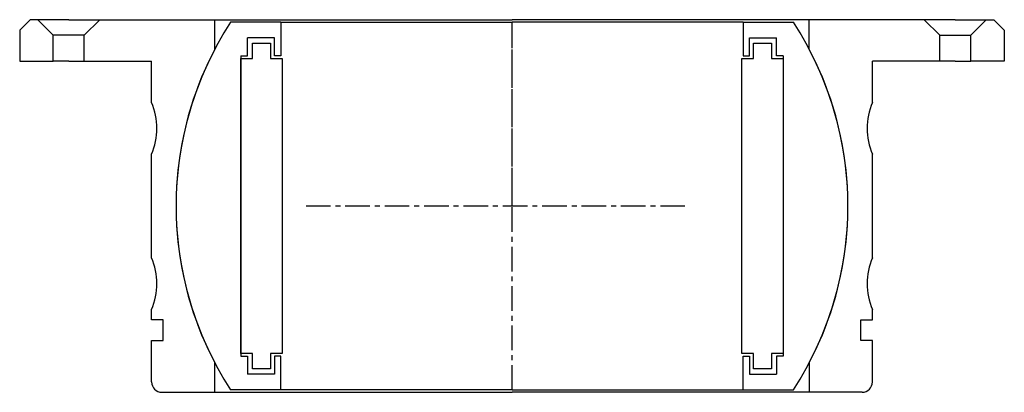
# Model space of a CAD drawing. Extents: x -95 to 95, y -64 to 8.
import ezdxf

# ---------------------------------------------------------------- set-up
doc = ezdxf.new("R2010")
doc.units = 0
doc.header["$LTSCALE"] = 0.15
doc.linetypes.add('CENTER', pattern=[50.8, 31.75, -6.35, 6.35, -6.35])
doc.layers.get('0').update_dxf_attribs({"linetype": 'CONTINUOUS'})
doc.layers.add('CENTER', color=9, linetype='CENTER')

# ---------------------------------------------------------------- blocks, each defined once
blk = doc.blocks.new('7T3-5-B')
at = {"linetype": 'Continuous'}
for p, q in [((-93.25, 36), (-95.25, 34)), ((-91.75, 36), (-93.25, 36)), ((-85.75, 36), (-91.75, 36)), ((-91.75, 36), (-88.75, 33)), ((-85.75, 36), (-79.75, 36)), ((-79.75, 36), (-82.75, 33)), ((-79.75, 36), (-57.5, 36)), ((-57.5, 30.31), (-57.5, 36)), ((79.75, 36), (57.5, 36)), ((57.5, 30.31), (57.5, 36)), ((85.75, 36), (79.75, 36)), ((79.75, 36), (82.75, 33)), ((85.75, 36), (91.75, 36)), ((91.75, 36), (88.75, 33)), ((91.75, 36), (93.25, 36)), ((93.25, 36), (95.25, 34)), ((-95.25, 34), (-95.25, 28)), ((-82.75, 33), (-88.75, 33)), ((-88.75, 28), (-88.75, 33)), ((-82.75, 28), (-82.75, 33)), ((82.75, 28), (82.75, 33)), ((82.75, 33), (88.75, 33)), ((88.75, 28), (88.75, 33)), ((95.25, 34), (95.25, 28)), ((-95.25, 28), (-88.75, 28)), ((-85.75, 28), (-88.75, 28)), ((-85.75, 28), (-82.75, 28)), ((-82.75, 28), (-69.73, 28)), ((82.75, 28), (69.73, 28)), ((85.75, 28), (82.75, 28)), ((85.75, 28), (88.75, 28)), ((95.25, 28), (88.75, 28)), ((-57.5, -36), (-57.5, -30.31)), ((-67.73, -36), (-57.5, -36)), ((67.73, -36), (57.5, -36))]:
    blk.add_line(p, q, dxfattribs=at)
for p, q in [((-57.5, 36), (0, 36)), ((57.5, 36), (0, 36)), ((-69.73, 20), (-69.73, 28)), ((69.73, 20), (69.73, 28)), ((-69.73, -10), (-69.73, 10)), ((69.73, -10), (69.73, 10)), ((-69.73, -22), (-69.73, -20)), ((69.73, -22), (69.73, -20)), ((-67.48, -22), (-69.73, -22)), ((-67.48, -26), (-67.48, -22)), ((67.48, -26), (67.48, -22)), ((67.48, -22), (69.73, -22)), ((-69.73, -34), (-69.73, -26)), ((-69.73, -26), (-67.48, -26)), ((69.73, -26), (67.48, -26)), ((69.73, -34), (69.73, -26)), ((57.5, -30.31), (57.5, -36)), ((-57.5, -36), (0, -36)), ((57.5, -36), (0, -36))]:
    blk.add_line(p, q)
for centre, radius, start, end in [((0, 0), 65, 152.2042, 207.7958), ((0, 0), 65, 332.2042, 27.7958), ((-81.73, 15), 13, 337.3801, 22.6199), ((81.73, 15), 13, 157.3801, 202.6199), ((-81.73, -15), 13, 337.3801, 22.6199), ((81.73, -15), 13, 157.3801, 202.6199)]:
    blk.add_arc(centre, radius, start, end)
for centre, start, end in [((-67.73, -34), 180, 270), ((67.73, -34), 270, 0)]:
    blk.add_arc(centre, 2, start, end, dxfattribs=at)
at = {"layer": 'CENTER'}
blk.add_line((0, 0), (0, 36), dxfattribs=at)
blk = doc.blocks.new('7T3-5-C')
for p, q in [((-44.7, 35.5), (-54.45, 35.5)), ((-44.7, 35.5), (-44.7, 29)), ((-44.7, 35.5), (0, 35.5)), ((44.7, 35.5), (0, 35.5)), ((44.7, 35.5), (44.7, 29)), ((44.7, 35.5), (54.45, 35.5)), ((-45.95, 32.5), (-51.2, 32.5)), ((-51.2, 29), (-51.2, 32.5)), ((-45.95, 29), (-45.95, 32.5)), ((45.95, 32.5), (51.2, 32.5)), ((45.95, 29), (45.95, 32.5)), ((51.2, 29), (51.2, 32.5)), ((-50.2, 31.5), (-46.7, 31.5)), ((-50.2, 28.5), (-50.2, 31.5)), ((-46.7, 31.5), (-46.7, 28.5)), ((46.7, 28.5), (46.7, 31.5)), ((46.7, 31.5), (50.2, 31.5)), ((50.2, 31.5), (50.2, 28.5)), ((-52.45, 29), (-52.45, -29)), ((-52.45, 29), (-51.2, 29)), ((-44.7, 29), (-45.95, 29)), ((44.7, 29), (45.95, 29)), ((52.45, 29), (51.2, 29)), ((52.45, 29), (52.45, -29)), ((-52.45, 28.5), (-50.2, 28.5)), ((-52.45, -28.5), (-52.45, 28.5)), ((-46.7, 28.5), (-44.45, 28.5)), ((-44.45, 28.5), (-44.45, -28.5)), ((44.45, -28.5), (44.45, 28.5)), ((44.45, 28.5), (46.7, 28.5)), ((50.2, 28.5), (52.45, 28.5)), ((52.45, 28.5), (52.45, -28.5)), ((-50.2, -28.5), (-52.45, -28.5)), ((-50.2, -31.5), (-50.2, -28.5)), ((-44.45, -28.5), (-46.7, -28.5)), ((-46.7, -28.5), (-46.7, -31.5)), ((46.7, -28.5), (44.45, -28.5)), ((46.7, -31.5), (46.7, -28.5)), ((50.2, -28.5), (50.2, -31.5)), ((52.45, -28.5), (50.2, -28.5)), ((-52.45, -29), (-51.2, -29)), ((-51.2, -29), (-51.2, -32.5)), ((-45.95, -29), (-45.95, -32.5)), ((-44.7, -29), (-45.95, -29)), ((-44.7, -35.5), (-44.7, -29)), ((44.7, -35.5), (44.7, -29)), ((44.7, -29), (45.95, -29)), ((45.95, -29), (45.95, -32.5)), ((51.2, -29), (51.2, -32.5)), ((52.45, -29), (51.2, -29)), ((-46.7, -31.5), (-50.2, -31.5)), ((50.2, -31.5), (46.7, -31.5)), ((-45.95, -32.5), (-51.2, -32.5)), ((45.95, -32.5), (51.2, -32.5)), ((-44.7, -35.5), (-54.45, -35.5)), ((0, -35.5), (-44.7, -35.5)), ((0, -35.5), (44.7, -35.5)), ((44.7, -35.5), (54.45, -35.5))]:
    blk.add_line(p, q)
for start, end in [(146.8965, 213.1035), (326.8965, 33.1035)]:
    blk.add_arc((0, 0), 65, start, end)
at = {"layer": 'CENTER'}
for p, q in [((0, -35.5), (0, 35.5)), ((33.47, 0), (-39.82, 0))]:
    blk.add_line(p, q, dxfattribs=at)

msp = doc.modelspace()

# ---------------------------------------------------------------- block references
for name in ['7T3-5-B', '7T3-5-C']:
    msp.add_blockref(name, (0, -28))

doc.saveas('drawing.dxf')
